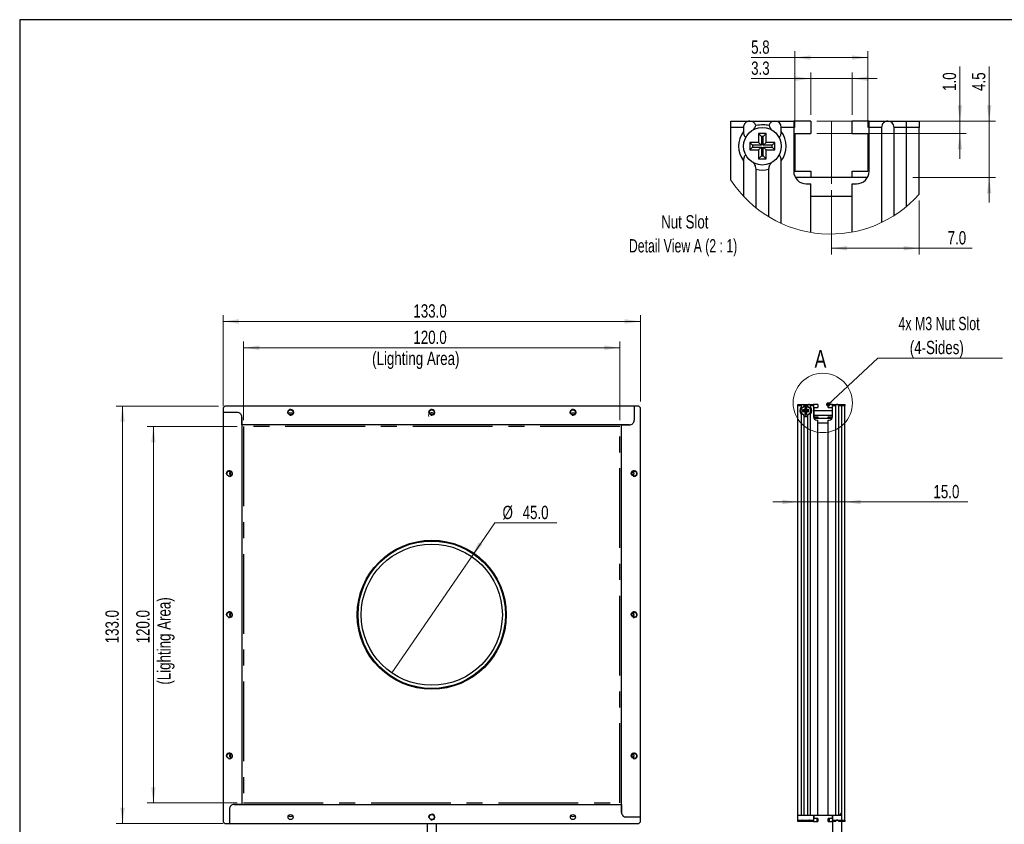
# Model space of a CAD drawing. Header units: millimetres. Extents: x 6 to 294, y 6 to 202.
# Tile 2 of 5: x 6 to 163, y 71 to 199. Entities that reach past the tile are written whole.
import ezdxf

# ---------------------------------------------------------------- set-up
doc = ezdxf.new("R2010")
doc.units = ezdxf.units.MM
doc.linetypes.add('CENTERX2', pattern=[20.32, 12.7, -2.54, 2.54, -2.54])
doc.styles.add('SLDTEXTSTYLE0', font='TXT', dxfattribs={"width": 0.75})
doc.styles.add('SLDTEXTSTYLE6', font='TXT', dxfattribs={"width": 0.696429})
doc.styles.add('SLDTEXTSTYLE7', font='TXT', dxfattribs={"width": 0.690476})
doc.dimstyles.new('SLDDIMSTYLE0', dxfattribs={"dimtxt": 2.116667, "dimasz": 2.5, "dimexe": 0, "dimexo": 0.0625, "dimgap": 0.529167, "dimtad": 1, "dimdec": 1, "dimlfac": 2, "dimrnd": 1e-09, "dimzin": 4, "dimdsep": 46, "dimtxsty": 'SLDTEXTSTYLE0', "dimsah": 1, "dimcen": 0.09, "dimadec": 0, "dimazin": 1, "dimtfac": 1, "dimtdec": 1, "dimtofl": 0, "dimtmove": 0, "dimatfit": 3, "dimfxl": 1, "dimfrac": 2, "dimtolj": 1, "dimtzin": 12, "dimarcsym": 0})
doc.dimstyles.new('SLDDIMSTYLE1', dxfattribs={"dimtxt": 2.116667, "dimasz": 2.5, "dimexe": 0, "dimexo": 0.0625, "dimgap": 0.529167, "dimtad": 0, "dimtih": 1, "dimtoh": 1, "dimdec": 1, "dimlfac": 2, "dimrnd": 1e-09, "dimzin": 4, "dimdsep": 46, "dimtxsty": 'SLDTEXTSTYLE0', "dimblk1": 'NONE', "dimsah": 1, "dimcen": 0, "dimadec": 0, "dimazin": 1, "dimtfac": 1, "dimtdec": 1, "dimtmove": 0, "dimatfit": 3, "dimldrblk": 'NONE', "dimfxl": 1, "dimfrac": 2, "dimtolj": 1, "dimtzin": 12, "dimarcsym": 0})
doc.dimstyles.new('SLDDIMSTYLE2', dxfattribs={"dimtxt": 2.116667, "dimasz": 2.5, "dimexe": 0, "dimexo": 0.0625, "dimgap": 0.529167, "dimtad": 1, "dimdec": 1, "dimlfac": 2, "dimrnd": 1e-09, "dimzin": 4, "dimdsep": 46, "dimtxsty": 'SLDTEXTSTYLE0', "dimsah": 1, "dimcen": 0.09, "dimadec": 0, "dimazin": 1, "dimtfac": 1, "dimtdec": 1, "dimtmove": 0, "dimatfit": 0, "dimfxl": 1, "dimfrac": 2, "dimtolj": 1, "dimtzin": 12, "dimarcsym": 0})
doc.dimstyles.new('SLDDIMSTYLE3', dxfattribs={"dimtxt": 0.18, "dimasz": 0.7, "dimexe": 0, "dimexo": 0.0625, "dimgap": 0, "dimtad": 0, "dimtih": 1, "dimtoh": 1, "dimdec": 0, "dimrnd": 1e-09, "dimzin": 0, "dimdsep": 46, "dimtxsty": 'Standard', "dimblk1": 'DOT', "dimblk2": 'DOT', "dimsah": 1, "dimcen": 0.09, "dimadec": 0, "dimazin": 0, "dimtfac": 0.7, "dimtdec": 0, "dimtofl": 0, "dimtmove": 0, "dimatfit": 3, "dimldrblk": 'DOT', "dimfxl": 1, "dimfrac": 2, "dimtolj": 1, "dimtzin": 0, "dimarcsym": 0})
doc.dimstyles.new('SLDDIMSTYLE5', dxfattribs={"dimtxt": 2.116667, "dimasz": 2.5, "dimexe": 0, "dimexo": 0.0625, "dimgap": 0.529167, "dimtad": 1, "dimdec": 1, "dimlfac": 0.5, "dimrnd": 1e-09, "dimzin": 12, "dimdsep": 46, "dimtxsty": 'SLDTEXTSTYLE0', "dimsah": 1, "dimcen": 0.09, "dimadec": 0, "dimazin": 3, "dimtfac": 1, "dimtdec": 1, "dimtofl": 0, "dimtmove": 0, "dimatfit": 3, "dimfxl": 1, "dimfrac": 2, "dimtolj": 1, "dimtzin": 12, "dimarcsym": 0})
doc.dimstyles.new('SLDDIMSTYLE6', dxfattribs={"dimtxt": 2.116667, "dimasz": 2.5, "dimexe": 0, "dimexo": 0.0625, "dimgap": 0.529167, "dimtad": 1, "dimdec": 1, "dimlfac": 0.5, "dimrnd": 1e-09, "dimzin": 12, "dimdsep": 46, "dimtxsty": 'SLDTEXTSTYLE0', "dimsah": 1, "dimcen": 0.09, "dimadec": 0, "dimazin": 3, "dimtfac": 1, "dimtdec": 1, "dimtmove": 0, "dimatfit": 0, "dimfxl": 1, "dimfrac": 2, "dimtolj": 1, "dimtzin": 12, "dimarcsym": 0})
doc.dimstyles.new('SLDDIMSTYLE7', dxfattribs={"dimtxt": 2.116667, "dimasz": 2.5, "dimexe": 0, "dimexo": 0.0625, "dimgap": 0.529167, "dimtad": 1, "dimdec": 1, "dimlfac": 0.5, "dimrnd": 1e-09, "dimzin": 4, "dimdsep": 46, "dimtxsty": 'SLDTEXTSTYLE0', "dimsah": 1, "dimcen": 0.09, "dimadec": 0, "dimazin": 1, "dimtfac": 1, "dimtdec": 1, "dimtofl": 0, "dimtmove": 0, "dimatfit": 3, "dimfxl": 1, "dimfrac": 2, "dimtolj": 1, "dimtzin": 12, "dimarcsym": 0})
doc.dimstyles.new('SLDDIMSTYLE8', dxfattribs={"dimtxt": 2.116667, "dimasz": 2.5, "dimexe": 0, "dimexo": 0.0625, "dimgap": 0.529167, "dimtad": 1, "dimdec": 1, "dimlfac": 0.5, "dimrnd": 1e-09, "dimzin": 4, "dimdsep": 46, "dimtxsty": 'SLDTEXTSTYLE0', "dimsah": 1, "dimcen": 0.09, "dimadec": 0, "dimazin": 1, "dimtfac": 1, "dimtdec": 1, "dimtmove": 0, "dimatfit": 0, "dimfxl": 1, "dimfrac": 2, "dimtolj": 1, "dimtzin": 12, "dimarcsym": 0})

# ---------------------------------------------------------------- blocks, each defined once
blk = doc.blocks.new('_D')
at = {"color": 7, "linetype": 'Continuous', "lineweight": 18}
for p, q in [((41.58, 135.2), (41.58, 147.75)), ((101.58, 135.2), (101.58, 147.75)), ((101.58, 146.75), (41.58, 146.75))]:
    blk.add_line(p, q, dxfattribs=at)
for points in [[(41.58, 146.75), (44.08, 146.4), (44.08, 147.1)], [(101.58, 146.75), (99.08, 147.1), (99.08, 146.4)]]:
    blk.add_solid(points, dxfattribs=at)
at = {"color": 7, "linetype": 'Continuous', "lineweight": 18, "attachment_point": 1, "style": 'SLDTEXTSTYLE0'}
for s, insert, char_height in [('120.0', (68.65, 149.48), 2.117), ('(Lighting Area)', (62.07, 146.12), 2.1167)]:
    blk.add_mtext(s, dxfattribs=dict(at, insert=insert, char_height=char_height))
blk = doc.blocks.new('_D_1')
at = {"color": 7, "linetype": 'Continuous', "lineweight": 18}
for p, q in [((40.58, 134.2), (26.21, 134.2)), ((27.21, 134.2), (27.21, 74.2)), ((40.58, 74.2), (26.21, 74.2))]:
    blk.add_line(p, q, dxfattribs=at)
for points in [[(27.21, 134.2), (26.86, 131.7), (27.56, 131.7)], [(27.21, 74.2), (27.56, 76.7), (26.86, 76.7)]]:
    blk.add_solid(points, dxfattribs=at)
at = {"color": 7, "linetype": 'Continuous', "lineweight": 18, "attachment_point": 1, "rotation": 90, "style": 'SLDTEXTSTYLE0'}
for s, insert, char_height in [('(Lighting Area)', (27.84, 93.06), 2.1167), ('120.0', (24.48, 99.64), 2.117)]:
    blk.add_mtext(s, dxfattribs=dict(at, insert=insert, char_height=char_height))
blk = doc.blocks.new('_D_2')
at = {"color": 7, "linetype": 'Continuous', "lineweight": 18}
for p, q in [((38.33, 137.45), (38.33, 151.95)), ((38.33, 150.95), (104.83, 150.95)), ((104.83, 138.2), (104.83, 151.95))]:
    blk.add_line(p, q, dxfattribs=at)
for points in [[(38.33, 150.95), (40.83, 150.6), (40.83, 151.3)], [(104.83, 150.95), (102.33, 151.3), (102.33, 150.6)]]:
    blk.add_solid(points, dxfattribs=at)
at = {"color": 7, "linetype": 'Continuous', "lineweight": 18, "insert": (68.65, 153.68), "char_height": 2.117, "attachment_point": 1, "style": 'SLDTEXTSTYLE0'}
blk.add_mtext('133.0', dxfattribs=at)
blk = doc.blocks.new('_D_3')
at = {"color": 7, "linetype": 'Continuous', "lineweight": 18}
for p, q in [((37.58, 137.45), (21.3, 137.45)), ((22.3, 137.45), (22.3, 70.95)), ((38.33, 70.95), (21.3, 70.95))]:
    blk.add_line(p, q, dxfattribs=at)
for points in [[(22.3, 137.45), (21.95, 134.95), (22.65, 134.95)], [(22.3, 70.95), (22.65, 73.45), (21.95, 73.45)]]:
    blk.add_solid(points, dxfattribs=at)
at = {"color": 7, "linetype": 'Continuous', "lineweight": 18, "insert": (19.57, 99.64), "char_height": 2.117, "attachment_point": 1, "rotation": 90, "style": 'SLDTEXTSTYLE0'}
blk.add_mtext('133.0', dxfattribs=at)
blk = doc.blocks.new('_D_4')
at = {"color": 7, "linetype": 'Continuous', "lineweight": 18}
for p, q in [((77.94, 113.48), (81.61, 118.83)), ((81.61, 118.83), (91.53, 118.83)), ((65.22, 94.92), (77.94, 113.48))]:
    blk.add_line(p, q, dxfattribs=at)
blk.add_solid([(77.94, 113.48), (79.64, 115.34), (79.06, 115.74)], dxfattribs=at)
at = {"color": 7, "linetype": 'Continuous', "lineweight": 18, "char_height": 2.117, "attachment_point": 1, "style": 'SLDTEXTSTYLE0'}
for s, insert in [('%%c', (82.86, 121.56)), ('45.0', (86.06, 121.56))]:
    blk.add_mtext(s, dxfattribs=dict(at, insert=insert))
blk = doc.blocks.new('_NONE')
blk = doc.blocks.new('_D_5')
at = {"color": 7, "linetype": 'Continuous', "lineweight": 18}
for p, q in [((129.94, 122.17), (125.94, 122.17)), ((137.44, 122.17), (129.94, 122.17)), ((137.44, 122.17), (157.02, 122.17))]:
    blk.add_line(p, q, dxfattribs=at)
for points in [[(129.94, 122.17), (127.44, 122.52), (127.44, 121.82)], [(137.44, 122.17), (139.94, 121.82), (139.94, 122.52)]]:
    blk.add_solid(points, dxfattribs=at)
at = {"color": 7, "linetype": 'Continuous', "lineweight": 18, "insert": (151.54, 124.89), "char_height": 2.117, "attachment_point": 1, "style": 'SLDTEXTSTYLE0'}
blk.add_mtext('15.0', dxfattribs=at)
blk = doc.blocks.new('SW_NOTE_3')
at = {"color": 0, "linetype": 'Continuous', "lineweight": 0}
blk.add_line((19.84, 0), (0, 0), dxfattribs=at)
at = {"color": 0, "linetype": 'Continuous', "lineweight": 0, "attachment_point": 2}
for s, insert, char_height, style in [('4x M3 Nut Slot', (9.75, 6.6), 2.1167, 'SLDTEXTSTYLE6'), ('(4-Sides)', (9.39, 2.78), 2.117, 'SLDTEXTSTYLE0')]:
    blk.add_mtext(s, dxfattribs=dict(at, insert=insert, char_height=char_height, style=style))
blk = doc.blocks.new('_DOT')
at = {"color": 0, "linetype": 'ByBlock', "lineweight": -2}
blk.add_line((-0.5, 0), (-1, 0), dxfattribs=at)
at = {"color": 0, "linetype": 'ByBlock', "const_width": 0.5}
blk.add_lwpolyline([(-0.25, 0, 1), (0.25, 0, 1)], format="xyb", close=True, dxfattribs=at)
blk = doc.blocks.new('_D_11')
at = {"color": 7, "linetype": 'Continuous', "lineweight": 18}
for p, q in [((129.47, 181.88), (129.47, 194)), ((141.07, 181.88), (141.07, 194)), ((129.47, 193), (122.48, 193)), ((129.47, 193), (141.07, 193))]:
    blk.add_line(p, q, dxfattribs=at)
for points in [[(129.47, 193), (131.97, 192.65), (131.97, 193.35)], [(141.07, 193), (138.57, 193.35), (138.57, 192.65)]]:
    blk.add_solid(points, dxfattribs=at)
at = {"color": 7, "linetype": 'Continuous', "lineweight": 18, "insert": (122.48, 195.73), "char_height": 2.117, "attachment_point": 1, "style": 'SLDTEXTSTYLE0'}
blk.add_mtext('5.8', dxfattribs=at)
blk = doc.blocks.new('_D_12')
at = {"color": 7, "linetype": 'Continuous', "lineweight": 18}
for p, q in [((131.97, 183.88), (131.97, 190.64)), ((138.57, 183.88), (138.57, 190.64)), ((131.97, 189.64), (122.48, 189.64)), ((131.97, 189.64), (138.57, 189.64)), ((138.57, 189.64), (142.57, 189.64))]:
    blk.add_line(p, q, dxfattribs=at)
for points in [[(131.97, 189.64), (129.47, 189.99), (129.47, 189.29)], [(138.57, 189.64), (141.07, 189.29), (141.07, 189.99)]]:
    blk.add_solid(points, dxfattribs=at)
at = {"color": 7, "linetype": 'Continuous', "lineweight": 18, "insert": (122.48, 192.37), "char_height": 2.117, "attachment_point": 1, "style": 'SLDTEXTSTYLE0'}
blk.add_mtext('3.3', dxfattribs=at)
blk = doc.blocks.new('_D_13')
at = {"color": 7, "linetype": 'Continuous', "lineweight": 18}
for p, q in [((135.27, 171.88), (135.27, 161.61)), ((149.27, 170.23), (149.27, 161.61)), ((135.27, 162.61), (149.27, 162.61)), ((149.27, 162.61), (157.7, 162.61))]:
    blk.add_line(p, q, dxfattribs=at)
for points in [[(135.27, 162.61), (137.77, 162.26), (137.77, 162.96)], [(149.27, 162.61), (146.77, 162.96), (146.77, 162.26)]]:
    blk.add_solid(points, dxfattribs=at)
at = {"color": 7, "linetype": 'Continuous', "lineweight": 18, "insert": (153.8, 165.34), "char_height": 2.117, "attachment_point": 1, "style": 'SLDTEXTSTYLE0'}
blk.add_mtext('7.0', dxfattribs=at)
blk = doc.blocks.new('_D_14')
at = {"color": 7, "linetype": 'Continuous', "lineweight": 18}
for p, q in [((160.42, 182.88), (160.42, 191.6)), ((132.97, 182.88), (161.42, 182.88)), ((160.42, 182.88), (160.42, 173.88)), ((148.27, 173.88), (161.42, 173.88)), ((160.42, 173.88), (160.42, 169.88))]:
    blk.add_line(p, q, dxfattribs=at)
for points in [[(160.42, 182.88), (160.77, 185.38), (160.07, 185.38)], [(160.42, 173.88), (160.07, 171.38), (160.77, 171.38)]]:
    blk.add_solid(points, dxfattribs=at)
at = {"color": 7, "linetype": 'Continuous', "lineweight": 18, "insert": (157.69, 187.69), "char_height": 2.117, "attachment_point": 1, "rotation": 90, "style": 'SLDTEXTSTYLE0'}
blk.add_mtext('4.5', dxfattribs=at)
blk = doc.blocks.new('_D_15')
at = {"color": 7, "linetype": 'Continuous', "lineweight": 18}
for p, q in [((155.75, 182.88), (155.75, 191.6)), ((132.97, 182.88), (156.75, 182.88)), ((155.75, 182.88), (155.75, 180.88)), ((132.97, 180.88), (156.75, 180.88)), ((155.75, 180.88), (155.75, 176.88))]:
    blk.add_line(p, q, dxfattribs=at)
for points in [[(155.75, 182.88), (156.1, 185.38), (155.4, 185.38)], [(155.75, 180.88), (155.4, 178.38), (156.1, 178.38)]]:
    blk.add_solid(points, dxfattribs=at)
at = {"color": 7, "linetype": 'Continuous', "lineweight": 18, "insert": (153.02, 187.69), "char_height": 2.117, "attachment_point": 1, "rotation": 90, "style": 'SLDTEXTSTYLE0'}
blk.add_mtext('1.0', dxfattribs=at)
blk = doc.blocks.new('SW_NOTE_4')
at = {"color": 0, "linetype": 'Continuous', "lineweight": 0, "attachment_point": 2}
for s, insert, char_height, style in [('Nut Slot', (5.13, 2.73), 2.117, 'SLDTEXTSTYLE0'), ('Detail View A (2 : 1)', (4.86, -1.09), 2.1167, 'SLDTEXTSTYLE7')]:
    blk.add_mtext(s, dxfattribs=dict(at, insert=insert, char_height=char_height, style=style))

msp = doc.modelspace()

# ---------------------------------------------------------------- linework, layer by layer
at = {"color": 7, "linetype": 'Continuous', "lineweight": 25}
for p, q in [((5.901, 199.039), (5.901, 6.453)), ((291.144, 199.039), (5.901, 199.039)), ((119.27, 182.876), (122.27, 182.876)), ((119.27, 181.876), (119.27, 182.876)), ((122.27, 182.876), (126.27, 182.876)), ((126.27, 182.876), (129.27, 182.876)), ((131.97, 182.876), (129.27, 182.876)), ((129.27, 182.876), (129.27, 181.876)), ((131.97, 182.876), (131.97, 180.876)), ((138.57, 180.876), (138.57, 182.876)), ((141.27, 182.876), (138.57, 182.876)), ((141.27, 182.876), (144.27, 182.876)), ((141.27, 181.876), (141.27, 182.876)), ((144.27, 182.876), (147.27, 182.876)), ((147.27, 182.876), (149.27, 182.876)), ((147.27, 181.876), (147.27, 182.876)), ((149.27, 182.876), (149.27, 181.876)), ((121.27, 181.876), (119.27, 181.876)), ((119.27, 173.467), (119.27, 181.876)), ((121.27, 181.876), (121.27, 181.208)), ((124.87, 180.876), (123.67, 180.876)), ((123.67, 180.876), (123.67, 179.476)), ((124.116, 180.43), (123.67, 180.876)), ((124.425, 180.43), (124.87, 180.876)), ((124.87, 179.476), (124.87, 180.876)), ((127.27, 181.208), (127.27, 181.876)), ((129.27, 181.876), (127.27, 181.876)), ((129.27, 181.876), (129.27, 174.876)), ((129.47, 180.876), (131.97, 180.876)), ((129.47, 180.876), (129.47, 174.876)), ((138.57, 180.876), (141.07, 180.876)), ((141.07, 180.876), (141.07, 174.876)), ((143.27, 181.876), (141.27, 181.876)), ((141.27, 174.876), (141.27, 181.876)), ((143.27, 181.876), (143.27, 166.716)), ((145.27, 167.824), (145.27, 181.876)), ((147.27, 181.876), (145.27, 181.876)), ((149.27, 181.876), (147.27, 181.876)), ((147.27, 169.287), (147.27, 181.876)), ((149.27, 171.23), (149.27, 181.876)), ((123.67, 179.476), (122.27, 179.476)), ((122.27, 179.476), (122.27, 178.276)), ((122.716, 179.03), (122.27, 179.476)), ((124.116, 179.03), (122.716, 179.03)), ((122.716, 179.03), (122.716, 178.721)), ((124.116, 179.03), (123.67, 179.476)), ((124.425, 180.43), (124.116, 180.43)), ((124.116, 180.43), (124.116, 179.03)), ((124.425, 179.03), (124.425, 180.43)), ((124.425, 179.03), (124.87, 179.476)), ((125.825, 179.03), (124.425, 179.03)), ((126.27, 179.476), (124.87, 179.476)), ((125.825, 179.03), (126.27, 179.476)), ((125.825, 178.721), (125.825, 179.03)), ((126.27, 178.276), (126.27, 179.476)), ((122.716, 178.721), (122.27, 178.276)), ((122.27, 178.276), (123.67, 178.276)), ((122.716, 178.721), (124.116, 178.721)), ((124.116, 178.721), (123.67, 178.276)), ((123.67, 178.276), (123.67, 176.876)), ((124.116, 178.721), (124.116, 177.321)), ((124.425, 177.321), (124.425, 178.721)), ((124.425, 178.721), (124.87, 178.276)), ((124.425, 178.721), (125.825, 178.721)), ((124.87, 176.876), (124.87, 178.276)), ((124.87, 178.276), (126.27, 178.276)), ((125.825, 178.721), (126.27, 178.276)), ((121.27, 176.543), (121.27, 170.907)), ((124.116, 177.321), (123.67, 176.876)), ((123.67, 176.876), (124.87, 176.876)), ((124.116, 177.321), (124.425, 177.321)), ((124.425, 177.321), (124.87, 176.876)), ((127.27, 166.579), (127.27, 176.543)), ((123.27, 169.046), (123.27, 175.21)), ((125.27, 175.21), (125.27, 167.64)), ((129.47, 174.876), (131.97, 174.876)), ((131.97, 174.876), (131.97, 173.876)), ((138.57, 173.876), (138.57, 174.876)), ((138.57, 174.876), (141.07, 174.876)), ((131.27, 172.876), (131.97, 172.876)), ((138.57, 173.876), (131.97, 173.876)), ((131.97, 165.137), (131.97, 172.876)), ((138.57, 165.189), (138.57, 172.876)), ((138.57, 172.876), (139.27, 172.876)), ((138.57, 170.876), (131.97, 170.876)), ((38.578, 137.45), (38.328, 137.2)), ((38.328, 137.2), (38.328, 136.45)), ((103.828, 137.45), (38.578, 137.45)), ((103.828, 137.45), (103.828, 135.2)), ((104.578, 137.45), (103.828, 137.45)), ((104.828, 137.2), (104.578, 137.45)), ((104.828, 71.95), (104.828, 137.2)), ((129.94, 137.724), (130.69, 137.724)), ((129.94, 137.474), (129.94, 137.724)), ((129.94, 72.224), (129.94, 137.474)), ((130.44, 137.474), (129.94, 137.474)), ((130.44, 137.474), (130.44, 137.307)), ((130.69, 137.724), (131.69, 137.724)), ((131.04, 136.874), (130.69, 136.874)), ((130.69, 136.874), (130.69, 136.574)), ((130.801, 136.763), (130.69, 136.874)), ((130.801, 136.685), (130.69, 136.574)), ((130.69, 136.574), (131.04, 136.574)), ((131.151, 136.763), (130.801, 136.763)), ((130.801, 136.763), (130.801, 136.685)), ((130.801, 136.685), (131.151, 136.685)), ((131.34, 137.224), (131.04, 137.224)), ((131.04, 137.224), (131.04, 136.874)), ((131.151, 137.113), (131.04, 137.224)), ((131.151, 136.763), (131.04, 136.874)), ((131.151, 136.685), (131.04, 136.574)), ((131.04, 136.574), (131.04, 136.224)), ((131.151, 137.113), (131.151, 136.763)), ((131.229, 137.113), (131.151, 137.113)), ((131.151, 136.685), (131.151, 136.335)), ((131.229, 137.113), (131.34, 137.224)), ((131.229, 136.763), (131.229, 137.113)), ((131.229, 136.763), (131.34, 136.874)), ((131.579, 136.763), (131.229, 136.763)), ((131.229, 136.335), (131.229, 136.685)), ((131.229, 136.685), (131.34, 136.574)), ((131.229, 136.685), (131.579, 136.685)), ((131.34, 136.874), (131.34, 137.224)), ((131.69, 136.874), (131.34, 136.874)), ((131.34, 136.224), (131.34, 136.574)), ((131.34, 136.574), (131.69, 136.574)), ((131.579, 136.763), (131.69, 136.874)), ((131.579, 136.685), (131.579, 136.763)), ((131.579, 136.685), (131.69, 136.574)), ((131.69, 137.724), (132.44, 137.724)), ((131.69, 136.574), (131.69, 136.874)), ((131.94, 137.307), (131.94, 137.474)), ((132.44, 137.474), (131.94, 137.474)), ((133.115, 137.724), (132.44, 137.724)), ((132.44, 137.724), (132.44, 137.474)), ((132.44, 137.474), (132.44, 135.724)), ((132.49, 137.224), (133.115, 137.224)), ((132.49, 137.224), (132.49, 135.724)), ((133.115, 136.724), (132.49, 136.724)), ((133.115, 137.724), (133.115, 137.224)), ((134.765, 136.724), (133.115, 136.724)), ((134.765, 137.224), (134.765, 137.724)), ((135.44, 137.724), (134.765, 137.724)), ((134.765, 137.224), (135.39, 137.224)), ((135.39, 136.724), (134.765, 136.724)), ((135.39, 137.224), (135.39, 135.724)), ((135.44, 137.724), (136.19, 137.724)), ((135.44, 137.474), (135.44, 137.724)), ((135.94, 137.474), (135.44, 137.474)), ((135.44, 135.724), (135.44, 137.474)), ((135.94, 137.474), (135.94, 72.224)), ((136.19, 137.724), (136.94, 137.724)), ((136.44, 72.224), (136.44, 137.474)), ((136.94, 137.474), (136.44, 137.474)), ((136.94, 137.724), (137.44, 137.724)), ((136.94, 137.474), (136.94, 137.724)), ((136.94, 71.474), (136.94, 137.474)), ((137.44, 137.474), (136.94, 137.474)), ((136.94, 72.624), (136.94, 137.474)), ((137.44, 137.724), (137.44, 137.474)), ((137.44, 71.474), (137.44, 137.474)), ((40.578, 136.45), (38.328, 136.45)), ((38.328, 136.45), (38.328, 71.2)), ((41.328, 134.45), (41.328, 135.7)), ((41.328, 135.7), (41.328, 73.95)), ((130.44, 136.141), (130.44, 72.224)), ((130.94, 72.224), (130.94, 135.807)), ((131.151, 136.335), (131.04, 136.224)), ((131.04, 136.224), (131.34, 136.224)), ((131.151, 136.335), (131.229, 136.335)), ((131.229, 136.335), (131.34, 136.224)), ((131.44, 135.807), (131.44, 72.224)), ((131.94, 72.224), (131.94, 136.141)), ((132.49, 135.724), (133.115, 135.724)), ((132.94, 135.224), (133.115, 135.224)), ((133.115, 135.724), (133.115, 135.474)), ((134.765, 135.474), (133.115, 135.474)), ((133.115, 72.224), (133.115, 135.224)), ((134.765, 135.474), (134.765, 135.724)), ((134.765, 135.724), (135.39, 135.724)), ((134.765, 135.224), (134.94, 135.224)), ((134.765, 72.224), (134.765, 135.224)), ((103.078, 134.45), (41.328, 134.45)), ((101.828, 72.7), (101.828, 134.45)), ((101.828, 134.45), (103.078, 134.45)), ((134.765, 134.724), (133.115, 134.724)), ((41.328, 73.95), (40.078, 73.95)), ((40.078, 73.95), (101.828, 73.95)), ((101.828, 73.95), (101.828, 72.7)), ((39.328, 73.2), (39.328, 70.95)), ((130.44, 72.224), (129.94, 72.224)), ((129.94, 71.474), (129.94, 72.224)), ((132.44, 72.224), (129.94, 72.224)), ((131.44, 72.224), (130.94, 72.224)), ((133.115, 72.224), (131.94, 72.224)), ((132.44, 72.224), (132.44, 71.474)), ((132.49, 72.224), (132.49, 71.724)), ((134.765, 72.224), (133.115, 72.224)), ((135.94, 72.224), (134.765, 72.224)), ((135.39, 72.224), (135.39, 71.724)), ((135.44, 72.224), (135.44, 71.474)), ((136.94, 72.224), (135.44, 72.224)), ((136.54, 72.224), (136.44, 72.224)), ((136.54, 72.224), (136.94, 72.624)), ((136.94, 71.474), (136.94, 72.224)), ((38.328, 71.2), (38.578, 70.95)), ((38.578, 70.95), (39.328, 70.95)), ((39.328, 70.95), (104.578, 70.95)), ((70.828, 70.95), (70.828, 65.571)), ((72.328, 65.078), (72.328, 70.95)), ((104.828, 71.95), (102.578, 71.95)), ((104.578, 70.95), (104.828, 71.2)), ((104.828, 71.2), (104.828, 71.95)), ((129.94, 71.224), (129.94, 71.474)), ((129.94, 71.474), (130.69, 71.474)), ((130.44, 71.224), (129.94, 71.224)), ((131.19, 71.224), (130.44, 71.224)), ((131.19, 71.324), (130.461, 71.324)), ((130.54, 71.424), (130.49, 71.374)), ((130.69, 71.474), (131.69, 71.474)), ((131.919, 71.324), (131.19, 71.324)), ((131.94, 71.224), (131.19, 71.224)), ((131.69, 71.474), (132.44, 71.474)), ((131.89, 71.374), (131.84, 71.424)), ((132.44, 71.224), (131.94, 71.224)), ((132.44, 71.474), (132.44, 71.224)), ((132.44, 71.224), (132.94, 71.224)), ((132.94, 71.724), (132.49, 71.724)), ((132.94, 71.724), (132.94, 71.224)), ((133.115, 71.724), (132.94, 71.724)), ((132.94, 71.224), (133.115, 71.224)), ((133.115, 71.724), (133.115, 71.224)), ((134.765, 71.224), (134.765, 71.724)), ((134.94, 71.724), (134.765, 71.724)), ((134.765, 71.224), (134.94, 71.224)), ((134.94, 71.724), (134.94, 71.224)), ((135.39, 71.724), (134.94, 71.724)), ((134.94, 71.224), (135.44, 71.224)), ((135.44, 71.474), (136.19, 71.474)), ((135.44, 71.224), (135.44, 71.474)), ((135.44, 71.224), (135.44, 65.845)), ((135.94, 71.224), (135.44, 71.224)), ((136.19, 71.474), (136.94, 71.474)), ((136.94, 71.224), (136.44, 71.224)), ((136.94, 71.474), (137.44, 71.474)), ((136.94, 71.224), (136.94, 71.474)), ((136.94, 65.352), (136.94, 71.224)), ((137.44, 71.224), (136.94, 71.224)), ((137.44, 71.474), (137.44, 71.224))]:
    msp.add_line(p, q, dxfattribs=at)
at = {"color": 7, "linetype": 'CENTERX2', "lineweight": 18}
msp.add_line((135.27, 182.876), (135.27, 172.876), dxfattribs=at)
at = {"color": 8, "linetype": 'Continuous', "lineweight": 25}
for p, q in [((131.97, 173.876), (129.538, 173.876)), ((141.003, 173.876), (138.57, 173.876)), ((135.39, 135.974), (132.49, 135.974)), ((133.115, 135.474), (132.507, 135.474)), ((135.373, 135.474), (134.765, 135.474))]:
    msp.add_line(p, q, dxfattribs=at)
at = {"color": 7, "linetype": 'Continuous', "lineweight": 0}
for p, q in [((71.945, 136.29), (71.932, 136.304)), ((39.488, 127.067), (39.475, 127.054)), ((103.668, 126.334), (103.682, 126.347)), ((39.488, 104.567), (39.475, 104.554)), ((103.668, 103.834), (103.682, 103.847)), ((39.488, 82.067), (39.475, 82.054)), ((103.668, 81.334), (103.682, 81.347))]:
    msp.add_line(p, q, dxfattribs=at)
at = {"color": 7, "linetype": 'CENTERX2'}
for p, q in [((41.578, 134.2), (41.578, 74.2)), ((101.578, 134.2), (41.578, 134.2)), ((101.578, 74.2), (101.578, 134.2)), ((41.578, 74.2), (101.578, 74.2))]:
    msp.add_line(p, q, dxfattribs=at)
at = {"color": 7, "linetype": 'Continuous', "lineweight": 25}
for centre, radius in [((124.27, 178.876), 3), ((49.078, 136.45), 0.4), ((71.578, 136.45), 0.4), ((94.078, 136.45), 0.4), ((131.19, 136.724), 0.75), ((39.328, 126.7), 0.4), ((103.828, 126.7), 0.4), ((71.578, 104.2), 11.875), ((71.578, 104.2), 11.75), ((71.578, 104.2), 11.25), ((39.328, 104.2), 0.4), ((103.828, 104.2), 0.4), ((39.328, 81.7), 0.4), ((103.828, 81.7), 0.4), ((49.078, 71.95), 0.4), ((71.578, 71.95), 0.4), ((94.078, 71.95), 0.4)]:
    msp.add_circle(centre, radius, dxfattribs=at)
at = {"color": 7, "linetype": 'Continuous', "lineweight": 18}
msp.add_circle((133.903, 137.952), 4.729, dxfattribs=at)
at = {"color": 7, "linetype": 'Continuous', "lineweight": 25}
for centre, radius, start, end in [((122.27, 181.876), 1, 90, 180.00011), ((122.27, 181.876), 1, 18.57958, 89.99849), ((126.27, 181.876), 1, 90.00054, 161.42133), ((126.27, 181.876), 1, 0.00029, 89.9996), ((144.27, 181.876), 1, 90.00005, 180.00006), ((144.27, 181.876), 1, 0.00081, 89.99909), ((124.27, 178.876), 3.8, 142.13635, 217.86365), ((124.27, 178.876), 3.8, 322.13639, 37.86361), ((124.27, 178.876), 3.8, 254.74335, 285.25665), ((131.27, 174.876), 2, 179.99955, 270.00033), ((139.27, 174.876), 2, 269.99966, 0.00045), ((131.19, 136.724), 0.95, 142.13643, 217.86357), ((130.69, 137.474), 0.25, 90.00008, 180.00003), ((130.69, 137.474), 0.25, 18.57781, 90.00032), ((131.69, 137.474), 0.25, 90.00052, 161.42135), ((131.69, 137.474), 0.25, 359.99987, 90.00003), ((131.19, 136.724), 0.95, 322.13635, 37.86365), ((136.19, 137.474), 0.25, 90.00003, 180.00007), ((136.19, 137.474), 0.25, 359.99984, 90), ((40.578, 135.7), 0.75, 359.99998, 90.00016), ((49.078, 135.95), 0.4, 89.9994, 141.3183), ((49.078, 135.95), 0.4, 38.68106, 90.00151), ((71.578, 135.95), 0.4, 89.99928, 141.31818), ((71.578, 135.95), 0.4, 38.68273, 89.99982), ((94.078, 135.95), 0.4, 89.99913, 141.3183), ((94.078, 135.95), 0.4, 38.68106, 90.00124), ((103.078, 135.2), 0.75, 269.99998, 0.0003), ((131.19, 136.724), 0.95, 254.74336, 285.25664), ((132.94, 135.724), 0.5, 179.99948, 270.00041), ((134.94, 135.724), 0.5, 269.99966, 0.00047), ((39.828, 126.7), 0.4, 128.67912, 180.00291), ((39.828, 126.7), 0.4, 179.99868, 231.31875), ((103.328, 126.7), 0.4, 359.99921, 51.31875), ((103.328, 126.7), 0.4, 308.67912, 0.00345), ((39.828, 104.2), 0.4, 128.68106, 180.00124), ((39.828, 104.2), 0.4, 179.99913, 231.3183), ((103.328, 104.2), 0.4, 359.9994, 51.3183), ((103.328, 104.2), 0.4, 308.68106, 0.00151), ((39.828, 81.7), 0.4, 128.68106, 180.0015), ((39.828, 81.7), 0.4, 179.99941, 231.31828), ((103.328, 81.7), 0.4, 359.99913, 51.3183), ((103.328, 81.7), 0.4, 308.68106, 0.00125), ((40.078, 73.2), 0.75, 89.99998, 180.00016), ((49.078, 72.45), 0.4, 218.68106, 270.00124), ((49.078, 72.45), 0.4, 269.99913, 321.3183), ((94.078, 72.45), 0.4, 218.68106, 270.00151), ((94.078, 72.45), 0.4, 269.9994, 321.3183), ((102.578, 72.7), 0.75, 179.99998, 270.00016), ((130.69, 71.224), 0.25, 89.99972, 180.00039), ((130.69, 71.224), 0.25, 18.57781, 90.00032), ((131.69, 71.224), 0.25, 89.9995, 161.42237), ((131.69, 71.224), 0.25, 359.99987, 90.00003), ((136.19, 71.224), 0.25, 89.99968, 180.00043), ((136.19, 71.224), 0.25, 359.99949, 90.00035)]:
    msp.add_arc(centre, radius, start, end, dxfattribs=at)
at = {"color": 7, "linetype": 'Continuous', "lineweight": 18}
msp.add_arc((135.123, 183.789), 18.917, 213.06975, 318.40249, dxfattribs=at)
at = {"color": 7, "linetype": 'Continuous', "lineweight": 0}
for centre, start, end in [((49.078, 136.45), 254.99954, 194.99989), ((71.578, 136.45), 254.99276, 194.99829), ((94.078, 136.45), 254.99783, 194.99949), ((71.578, 135.95), 45.00098, 195.00173), ((39.328, 126.7), 254.99849, 194.99974), ((103.828, 126.7), 254.99897, 194.99986), ((39.828, 126.7), 135.0059, 194.99817), ((103.328, 126.7), 314.99712, 47.15618), ((39.328, 104.2), 254.99853, 194.9997), ((39.828, 104.2), 135.00574, 194.99833), ((103.828, 104.2), 254.99902, 194.99982), ((103.328, 104.2), 314.99693, 47.15638), ((39.328, 81.7), 254.99853, 194.99966), ((39.828, 81.7), 135.00579, 194.99834), ((103.828, 81.7), 254.99902, 194.99977), ((103.328, 81.7), 314.99693, 47.15638), ((71.578, 71.95), 254.99273, 194.99832)]:
    msp.add_arc(centre, 0.5, start, end, dxfattribs=at)
at = {"color": 7, "linetype": 'Continuous', "lineweight": 25}
for points, knots in [([(122.765, 181.408), (122.834, 181.49), (123.03, 181.724), (123.144, 182.009), (123.218, 182.194)], [0, 0, 0, 0, 0.3485526, 1, 1, 1, 1]), ([(125.323, 182.194), (125.035, 182.23), (124.335, 182.316), (123.632, 182.239), (123.218, 182.194)], [0, 0, 0, 0, 0.4108152, 1, 1, 1, 1]), ([(125.323, 182.194), (125.329, 182.174), (125.393, 181.965), (125.538, 181.689), (125.722, 181.473), (125.778, 181.407)], [0, 0, 0, 0, 0.0687422, 0.7162076, 1, 1, 1, 1]), ([(121.27, 181.208), (121.278, 181.05), (121.29, 180.792), (121.387, 180.507), (121.508, 180.384), (121.612, 180.358), (121.701, 180.375), (121.747, 180.403), (121.764, 180.414)], [0, 0, 0, 0, 0.4172569, 0.6783712, 0.7681631, 0.8589468, 0.9461131, 1, 1, 1, 1]), ([(126.842, 180.384), (126.867, 180.376), (126.921, 180.358), (127.018, 180.377), (127.124, 180.469), (127.25, 180.748), (127.262, 181.012), (127.27, 181.208)], [0, 0, 0, 0, 0.0722881, 0.160355, 0.2628413, 0.4538826, 1, 1, 1, 1]), ([(121.743, 177.35), (121.737, 177.354), (121.702, 177.376), (121.628, 177.392), (121.523, 177.375), (121.417, 177.282), (121.292, 177.004), (121.279, 176.739), (121.27, 176.543)], [0, 0, 0, 0, 0.0184387, 0.11207, 0.1963612, 0.2944521, 0.4773014, 1, 1, 1, 1]), ([(127.27, 176.543), (127.263, 176.702), (127.251, 176.959), (127.154, 177.244), (127.032, 177.367), (126.929, 177.394), (126.842, 177.376), (126.797, 177.349), (126.781, 177.34)], [0, 0, 0, 0, 0.4189634, 0.6811336, 0.7713022, 0.8624564, 0.94998, 1, 1, 1, 1]), ([(123.27, 175.21), (123.254, 175.347), (123.214, 175.682), (122.999, 176.067), (122.812, 176.288), (122.752, 176.358)], [0, 0, 0, 0, 0.322403, 0.7841399, 1, 1, 1, 1]), ([(125.73, 176.284), (125.679, 176.221), (125.5, 176), (125.312, 175.636), (125.281, 175.321), (125.27, 175.21)], [0, 0, 0, 0, 0.2044294, 0.7183046, 1, 1, 1, 1]), ([(130.44, 137.307), (130.442, 137.268), (130.445, 137.203), (130.469, 137.132), (130.499, 137.101), (130.525, 137.094), (130.548, 137.099), (130.559, 137.106), (130.563, 137.109)], [0, 0, 0, 0, 0.4172572, 0.6783713, 0.7681638, 0.8589476, 0.9461131, 1, 1, 1, 1]), ([(130.814, 137.357), (130.831, 137.378), (130.88, 137.436), (130.908, 137.507), (130.927, 137.554)], [0, 0, 0, 0, 0.3485436, 1, 1, 1, 1]), ([(131.453, 137.554), (131.381, 137.563), (131.206, 137.584), (131.03, 137.565), (130.927, 137.554)], [0, 0, 0, 0, 0.4108156, 1, 1, 1, 1]), ([(131.453, 137.554), (131.455, 137.549), (131.471, 137.496), (131.507, 137.427), (131.553, 137.373), (131.567, 137.357)], [0, 0, 0, 0, 0.0687422, 0.7162071, 1, 1, 1, 1]), ([(131.833, 137.101), (131.839, 137.099), (131.853, 137.095), (131.877, 137.099), (131.903, 137.122), (131.935, 137.192), (131.938, 137.258), (131.94, 137.307)], [0, 0, 0, 0, 0.0722895, 0.1603579, 0.2628433, 0.453884, 1, 1, 1, 1]), ([(130.558, 136.343), (130.557, 136.344), (130.548, 136.349), (130.529, 136.353), (130.503, 136.349), (130.477, 136.326), (130.445, 136.256), (130.442, 136.19), (130.44, 136.141)], [0, 0, 0, 0, 0.0184394, 0.1120706, 0.196361, 0.294453, 0.4773018, 1, 1, 1, 1]), ([(130.94, 135.807), (130.936, 135.842), (130.926, 135.926), (130.872, 136.022), (130.825, 136.077), (130.81, 136.095)], [0, 0, 0, 0, 0.3224028, 0.7841403, 1, 1, 1, 1]), ([(131.555, 136.076), (131.542, 136.06), (131.497, 136.005), (131.45, 135.914), (131.443, 135.835), (131.44, 135.807)], [0, 0, 0, 0, 0.2044298, 0.7183047, 1, 1, 1, 1]), ([(131.94, 136.141), (131.938, 136.18), (131.935, 136.245), (131.911, 136.316), (131.88, 136.347), (131.855, 136.354), (131.833, 136.349), (131.822, 136.342), (131.818, 136.34)], [0, 0, 0, 0, 0.4189619, 0.6811429, 0.7713023, 0.8624569, 0.9499802, 1, 1, 1, 1]), ([(131.453, 71.304), (131.381, 71.313), (131.206, 71.334), (131.03, 71.315), (130.927, 71.304)], [0, 0, 0, 0, 0.4108156, 1, 1, 1, 1])]:
    msp.add_open_spline(points, degree=3, knots=knots, dxfattribs=at)

# ---------------------------------------------------------------- block references
at = {"color": 7, "linetype": 'Continuous', "lineweight": 0}
for name, p in [('SW_NOTE_4', (106.775, 165.151)), ('SW_NOTE_3', (142.681, 145.072))]:
    msp.add_blockref(name, p, dxfattribs=at)

# ---------------------------------------------------------------- texts
at = {"color": 7, "linetype": 'Continuous', "lineweight": 18, "insert": (132.589, 146.391), "char_height": 2.822, "attachment_point": 1, "style": 'SLDTEXTSTYLE0'}
msp.add_mtext('A', dxfattribs=at)

# ---------------------------------------------------------------- dimensions: what is measured, and where the dimension line sits
at = {"color": 7, "linetype": 'Continuous', "lineweight": 18}
for base, p1, p2, dimstyle, picture, middle in [((141.07, 193.003), (129.47, 180.876), (141.07, 180.876), 'SLDDIMSTYLE5', '_D_11', (124.431, 193.003)), ((138.57, 189.642), (131.97, 182.876), (138.57, 182.876), 'SLDDIMSTYLE6', '_D_12', (124.431, 189.642)), ((149.27, 162.61), (135.27, 172.876), (149.27, 171.23), 'SLDDIMSTYLE7', '_D_13', (155.751, 162.61)), ((104.828, 150.951), (38.328, 136.45), (104.828, 137.2), 'SLDDIMSTYLE0', '_D_2', (72.171, 150.951)), ((41.578, 143.391), (101.578, 134.2), (41.578, 134.2), 'SLDDIMSTYLE0', '_D', (72.171, 143.391)), ((129.94, 122.166), (137.44, 137.474), (129.94, 137.474), 'SLDDIMSTYLE2', '_D_5', (154.279, 122.166))]:
    dim = msp.add_linear_dim(base=base, p1=p1, p2=p2, dimstyle=dimstyle, dxfattribs=at)
    dim.commit()
    dim.dimension.update_dxf_attribs({"geometry": picture, "text_midpoint": middle, "dimtype": 160})
for base, p1, p2, dimstyle, picture, middle in [((160.421, 173.876), (131.97, 182.876), (147.27, 173.876), 'SLDDIMSTYLE6', '_D_14', (160.421, 189.642)), ((155.751, 180.876), (131.97, 182.876), (131.97, 180.876), 'SLDDIMSTYLE8', '_D_15', (155.751, 189.642)), ((22.296, 70.95), (38.578, 137.45), (39.328, 70.95), 'SLDDIMSTYLE0', '_D_3', (22.296, 103.155)), ((30.568, 74.2), (41.578, 134.2), (41.578, 74.2), 'SLDDIMSTYLE0', '_D_1', (30.568, 103.155))]:
    dim = msp.add_linear_dim(base=base, p1=p1, p2=p2, angle=90, dimstyle=dimstyle, dxfattribs=at)
    dim.commit()
    dim.dimension.update_dxf_attribs({"geometry": picture, "text_midpoint": middle, "dimtype": 160})
dim = msp.add_diameter_dim_2p(p1=(65.217, 94.922), p2=(77.94, 113.479), dimstyle='SLDDIMSTYLE1', dxfattribs=at)
dim.commit()
dim.dimension.update_dxf_attribs({"geometry": '_D_4', "text_midpoint": (87.194, 120.556), "dimtype": 163})

# ---------------------------------------------------------------- leaders
at = {"color": 7, "linetype": 'Continuous', "lineweight": 0}
msp.add_leader([(134.765, 137.724), (142.681, 145.072)], dimstyle='SLDDIMSTYLE3', dxfattribs=at)

doc.saveas('drawing.dxf')
